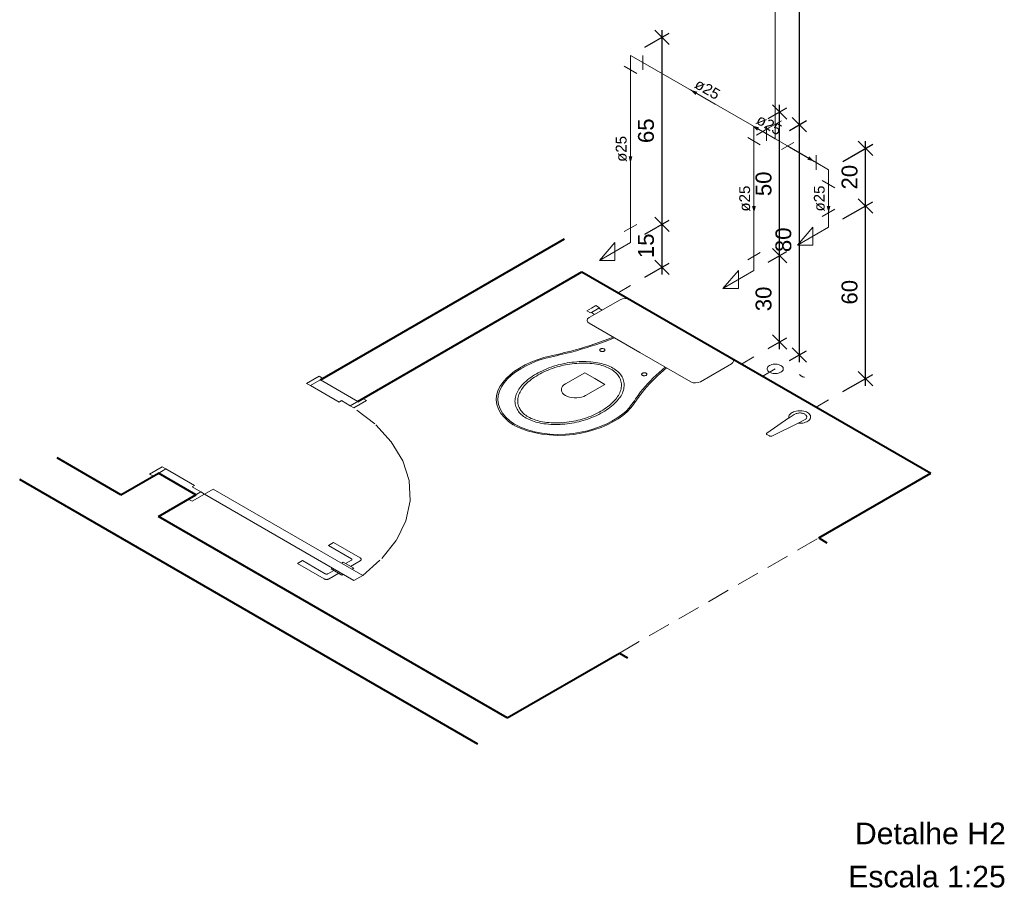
# Model space of a CAD drawing. Header units: millimetres. Extents: x 1912 to 3846, y 4181 to 8380.
# Tile 1 of 3: x 1912 to 1926, y 4181 to 4193. Entities that reach past the tile are written whole.
import ezdxf

# ---------------------------------------------------------------- set-up
doc = ezdxf.new("R2010")
doc.units = ezdxf.units.MM
doc.header["$MEASUREMENT"] = 0
doc.linetypes.add('HIDDEN2', pattern=[0.47625, 0.3175, -0.15875])
for name, color, linetype, lineweight in [('AF-Condutos', 4, 'Continuous', 5), ('AF-Conexões', 9, 'Continuous', 5), ('AF-Sentido conduto', 9, 'Continuous', 5), ('AF-Textos conduto', 7, 'Continuous', 5), ('Cotas', 1, 'Continuous', 5), ('DI-Títulos', 3, 'Continuous', 5), ('MB_ALVENARIA', 7, 'Continuous', 40), ('MB_ESQUADRIA', 7, 'Continuous', 5), ('MB_MOBILIÁRIO', 8, 'Continuous', 13), ('Nível 1', 7, 'Continuous', 5), ('Texto da cota', 7, 'Continuous', 5)]:
    doc.layers.add(name, color=color, linetype=linetype, lineweight=lineweight)
doc.styles.add('Arial', font='arial.ttf')
doc.dimstyles.new('UM_25.000000', dxfattribs={"dimtxt": 0.18, "dimasz": 0.2, "dimexe": 0.1, "dimexo": 0.2, "dimgap": 0, "dimtad": 1, "dimtih": 1, "dimtoh": 1, "dimdec": 1, "dimlfac": 25, "dimzin": 0, "dimdsep": 46, "dimtxsty": 'Standard', "dimcen": 0.09, "dimdle": 0.1, "dimadec": 1, "dimazin": 2, "dimtfac": 1, "dimtdec": 4, "dimtofl": 0, "dimtmove": 0, "dimatfit": 3, "dimfxl": 1, "dimtolj": 1, "dimarcsym": 0})

# ---------------------------------------------------------------- blocks, each defined once
blk = doc.blocks.new('_Oblique')
at = {"color": 0, "linetype": 'ByBlock', "lineweight": -2}
blk.add_line((-0.5, -0.5), (0.5, 0.5), dxfattribs=at)
blk = doc.blocks.new('*D6')
at = {"layer": 'Cotas', "color": 0, "lineweight": -2, "transparency": 16777216}
for p, q in [((1923.771, 4190.973), (1924.185, 4191.212)), ((1924.085, 4190.254), (1924.085, 4191.254)), ((1923.771, 4190.173), (1924.185, 4190.412))]:
    blk.add_line(p, q, dxfattribs=at)
at = {"layer": 'Defpoints', "color": 0, "transparency": 16777216}
for p in [(1924.085, 4191.154), (1923.571, 4190.858), (1923.571, 4190.058)]:
    blk.add_point(p, dxfattribs=at)
at = {"layer": 'Cotas', "color": 0, "lineweight": -2, "transparency": 16777216, "xscale": 0.2, "yscale": 0.2, "zscale": 0.2}
for p, rotation in [((1924.085, 4191.154), 90), ((1924.085, 4190.354), 270)]:
    blk.add_blockref('_Oblique', p, dxfattribs=dict(at, rotation=rotation))
blk = doc.blocks.new('*D7')
at = {"layer": 'Cotas', "color": 0, "lineweight": -2, "transparency": 16777216}
for p, q in [((1923.771, 4190.173), (1924.185, 4190.412)), ((1924.085, 4187.854), (1924.085, 4190.454)), ((1923.771, 4187.773), (1924.185, 4188.012))]:
    blk.add_line(p, q, dxfattribs=at)
at = {"layer": 'Defpoints', "color": 0, "transparency": 16777216}
for p in [(1924.085, 4190.354), (1923.571, 4190.058), (1923.571, 4187.658)]:
    blk.add_point(p, dxfattribs=at)
at = {"layer": 'Cotas', "color": 0, "lineweight": -2, "transparency": 16777216, "xscale": 0.2, "yscale": 0.2, "zscale": 0.2}
for p, rotation in [((1924.085, 4190.354), 90), ((1924.085, 4187.954), 270)]:
    blk.add_blockref('_Oblique', p, dxfattribs=dict(at, rotation=rotation))
blk = doc.blocks.new('*D8')
at = {"layer": 'Cotas', "color": 0, "lineweight": -2, "transparency": 16777216}
for p, q in [((1922.734, 4189.572), (1922.99, 4189.719)), ((1922.89, 4188.362), (1922.89, 4189.762)), ((1922.734, 4188.372), (1922.99, 4188.519))]:
    blk.add_line(p, q, dxfattribs=at)
at = {"layer": 'Defpoints', "color": 0, "transparency": 16777216}
for p in [(1922.89, 4189.662), (1922.534, 4189.456), (1922.534, 4188.256)]:
    blk.add_point(p, dxfattribs=at)
at = {"layer": 'Cotas', "color": 0, "lineweight": -2, "transparency": 16777216, "xscale": 0.2, "yscale": 0.2, "zscale": 0.2}
for p, rotation in [((1922.89, 4189.662), 90), ((1922.89, 4188.462), 270)]:
    blk.add_blockref('_Oblique', p, dxfattribs=dict(at, rotation=rotation))
blk = doc.blocks.new('*D9')
at = {"layer": 'Cotas', "color": 0, "lineweight": -2, "transparency": 16777216}
for p, q in [((1922.89, 4189.562), (1922.89, 4191.762)), ((1922.734, 4191.572), (1922.99, 4191.719)), ((1922.734, 4189.572), (1922.99, 4189.719))]:
    blk.add_line(p, q, dxfattribs=at)
at = {"layer": 'Defpoints', "color": 0, "transparency": 16777216}
for p in [(1922.89, 4191.662), (1922.534, 4191.456), (1922.534, 4189.456)]:
    blk.add_point(p, dxfattribs=at)
at = {"layer": 'Cotas', "color": 0, "lineweight": -2, "transparency": 16777216, "xscale": 0.2, "yscale": 0.2, "zscale": 0.2}
for p, rotation in [((1922.89, 4191.662), 90), ((1922.89, 4189.662), 270)]:
    blk.add_blockref('_Oblique', p, dxfattribs=dict(at, rotation=rotation))
blk = doc.blocks.new('*D10')
at = {"layer": 'Cotas', "color": 0, "lineweight": -2, "transparency": 16777216}
for p, q in [((1923.029, 4191.405), (1923.266, 4191.541)), ((1923.166, 4188.183), (1923.166, 4191.583)), ((1923.029, 4188.205), (1923.266, 4188.341))]:
    blk.add_line(p, q, dxfattribs=at)
at = {"layer": 'Defpoints', "color": 0, "transparency": 16777216}
for p in [(1923.166, 4191.483), (1922.829, 4191.289), (1922.829, 4188.089)]:
    blk.add_point(p, dxfattribs=at)
at = {"layer": 'Cotas', "color": 0, "lineweight": -2, "transparency": 16777216, "xscale": 0.2, "yscale": 0.2, "zscale": 0.2}
for p, rotation in [((1923.166, 4191.483), 90), ((1923.166, 4188.283), 270)]:
    blk.add_blockref('_Oblique', p, dxfattribs=dict(at, rotation=rotation))
blk = doc.blocks.new('*D11')
at = {"layer": 'Cotas', "color": 0, "lineweight": -2, "transparency": 16777216}
for p, q in [((1923.166, 4191.383), (1923.166, 4195.583)), ((1923.029, 4195.405), (1923.266, 4195.541)), ((1923.029, 4191.405), (1923.266, 4191.541))]:
    blk.add_line(p, q, dxfattribs=at)
at = {"layer": 'Defpoints', "color": 0, "transparency": 16777216}
for p in [(1923.166, 4195.483), (1922.829, 4195.289), (1922.829, 4191.289)]:
    blk.add_point(p, dxfattribs=at)
at = {"layer": 'Cotas', "color": 0, "lineweight": -2, "transparency": 16777216, "xscale": 0.2, "yscale": 0.2, "zscale": 0.2}
for p, rotation in [((1923.166, 4195.483), 90), ((1923.166, 4191.483), 270)]:
    blk.add_blockref('_Oblique', p, dxfattribs=dict(at, rotation=rotation))
blk = doc.blocks.new('*D13')
at = {"layer": 'Cotas', "color": 0, "lineweight": -2, "transparency": 16777216}
for p, q in [((1921.018, 4189.963), (1921.356, 4190.158)), ((1921.256, 4189.4), (1921.256, 4190.2)), ((1921.018, 4189.363), (1921.356, 4189.558))]:
    blk.add_line(p, q, dxfattribs=at)
at = {"layer": 'Defpoints', "color": 0, "transparency": 16777216}
for p in [(1921.256, 4190.1), (1920.818, 4189.847), (1920.818, 4189.247)]:
    blk.add_point(p, dxfattribs=at)
at = {"layer": 'Cotas', "color": 0, "lineweight": -2, "transparency": 16777216, "xscale": 0.2, "yscale": 0.2, "zscale": 0.2}
for p, rotation in [((1921.256, 4190.1), 90), ((1921.256, 4189.5), 270)]:
    blk.add_blockref('_Oblique', p, dxfattribs=dict(at, rotation=rotation))
blk = doc.blocks.new('*D14')
at = {"layer": 'Cotas', "color": 0, "lineweight": -2, "transparency": 16777216}
for p, q in [((1921.018, 4192.563), (1921.356, 4192.758)), ((1921.256, 4190), (1921.256, 4192.8)), ((1921.018, 4189.963), (1921.356, 4190.158))]:
    blk.add_line(p, q, dxfattribs=at)
at = {"layer": 'Defpoints', "color": 0, "transparency": 16777216}
for p in [(1921.256, 4192.7), (1920.818, 4192.447), (1920.818, 4189.847)]:
    blk.add_point(p, dxfattribs=at)
at = {"layer": 'Cotas', "color": 0, "lineweight": -2, "transparency": 16777216, "xscale": 0.2, "yscale": 0.2, "zscale": 0.2}
for p, rotation in [((1921.256, 4192.7), 90), ((1921.256, 4190.1), 270)]:
    blk.add_blockref('_Oblique', p, dxfattribs=dict(at, rotation=rotation))

msp = doc.modelspace()

# ---------------------------------------------------------------- hatches: boundary and pattern name
at = {"layer": 'AF-Sentido conduto', "linetype": 'Continuous'}
for points in [[(1921.6502, 4191.9681), (1921.721, 4191.8975), (1921.7468, 4191.9423)], [(1922.5071, 4191.4718), (1922.5783, 4191.4017), (1922.6039, 4191.4467)], [(1920.8179, 4190.9473), (1920.8438, 4191.0439), (1920.792, 4191.0439)], [(1923.3729, 4190.973), (1923.3024, 4191.044), (1923.2764, 4190.9992)], [(1922.5344, 4190.2563), (1922.5603, 4190.3529), (1922.5085, 4190.3529)], [(1923.5714, 4190.2576), (1923.5972, 4190.3542), (1923.5455, 4190.3542)]]:
    msp.add_hatch(color=256, dxfattribs=at).paths.add_polyline_path(points)

# ---------------------------------------------------------------- linework, layer by layer
at = {"layer": 'AF-Condutos'}
for p, q in [((1922.8293, 4195.0063), (1922.8293, 4191.4891)), ((1922.656, 4191.3889), (1920.9912, 4192.3475)), ((1920.8179, 4192.2473), (1920.8179, 4190.0473)), ((1922.6553, 4191.3878), (1922.7084, 4191.3577)), ((1922.5344, 4191.2563), (1922.5344, 4189.6563)), ((1923.0022, 4191.1886), (1923.3985, 4190.9582)), ((1923.5714, 4190.6576), (1923.5714, 4190.2576))]:
    msp.add_line(p, q, dxfattribs=at)
at = {"layer": 'AF-Conexões'}
for p, q in [((1920.8179, 4192.4473), (1920.9912, 4192.3475)), ((1920.8179, 4192.4473), (1920.8179, 4192.2473)), ((1920.9912, 4192.2475), (1920.9912, 4192.4475)), ((1920.7313, 4192.2973), (1920.9045, 4192.1973)), ((1922.7427, 4191.4391), (1922.9159, 4191.5391)), ((1922.8293, 4191.2891), (1922.8293, 4191.4891)), ((1922.5344, 4191.4563), (1922.7084, 4191.3577)), ((1922.5344, 4191.4563), (1922.5344, 4191.2563)), ((1922.5695, 4191.3389), (1922.7425, 4191.439)), ((1922.5695, 4191.3373), (1922.7411, 4191.4382)), ((1922.8293, 4191.2891), (1922.6553, 4191.3878)), ((1922.8293, 4191.2891), (1922.656, 4191.3889)), ((1922.7084, 4191.2577), (1922.7084, 4191.4577)), ((1922.4478, 4191.3063), (1922.621, 4191.2063)), ((1922.8293, 4191.2891), (1923.0022, 4191.1886)), ((1923.0891, 4191.2384), (1922.9153, 4191.1388)), ((1923.3985, 4191.0582), (1923.3985, 4190.8582)), ((1923.5714, 4190.8576), (1923.3985, 4190.9582)), ((1923.5714, 4190.8576), (1923.5714, 4190.6576)), ((1923.4847, 4190.7076), (1923.658, 4190.6076)), ((1923.4847, 4190.2076), (1923.658, 4190.3076)), ((1923.5714, 4190.0576), (1923.5714, 4190.2576)), ((1920.7313, 4189.9973), (1920.9045, 4190.0973)), ((1920.8179, 4189.8473), (1920.8179, 4190.0473)), ((1923.5714, 4190.0576), (1923.1383, 4189.8076)), ((1923.1383, 4189.8076), (1923.3548, 4190.0576)), ((1923.3548, 4190.0576), (1923.3548, 4189.8076)), ((1920.8179, 4189.8473), (1920.3849, 4189.5973)), ((1920.3849, 4189.5973), (1920.6014, 4189.8473)), ((1920.6014, 4189.8473), (1920.6014, 4189.5973)), ((1922.4478, 4189.6063), (1922.621, 4189.7063)), ((1923.3548, 4189.8076), (1923.1383, 4189.8076)), ((1920.6014, 4189.5973), (1920.3849, 4189.5973)), ((1922.5344, 4189.4563), (1922.5344, 4189.6563)), ((1922.5344, 4189.4563), (1922.1014, 4189.2063)), ((1922.1014, 4189.2063), (1922.3179, 4189.4563)), ((1922.3179, 4189.4563), (1922.3179, 4189.2063)), ((1922.3179, 4189.2063), (1922.1014, 4189.2063))]:
    msp.add_line(p, q, dxfattribs=at)
at = {"layer": 'AF-Sentido conduto'}
for points in [[(1921.997, 4191.7684), (1921.6502, 4191.9681)], [(1922.8566, 4191.2736), (1922.5071, 4191.4718)], [(1920.8179, 4191.3473), (1920.8179, 4190.9473)], [(1923.0277, 4191.1737), (1923.3729, 4190.973)], [(1922.5344, 4190.6563), (1922.5344, 4190.2563)], [(1923.5714, 4190.6576), (1923.5714, 4190.2576)]]:
    msp.add_lwpolyline(points, dxfattribs=at)
at = {"layer": 'MB_ALVENARIA'}
for p, q in [((1916.5064, 4187.9366), (1919.9023, 4189.8972)), ((1913.7351, 4186.3366), (1912.8467, 4186.8495)), ((1918.6979, 4182.8713), (1912.3271, 4186.5495)), ((1923.4346, 4185.7366), (1923.5477, 4185.6713)), ((1920.6633, 4184.1366), (1920.7764, 4184.0713))]:
    msp.add_line(p, q, dxfattribs=at)
for points in [[(1917.026, 4187.6366), (1920.1437, 4189.4366)], [(1920.1437, 4189.4366), (1924.9934, 4186.6366)], [(1913.7351, 4186.3366), (1914.2547, 4186.6366)], [(1914.2547, 4186.0366), (1914.7743, 4186.3366), (1914.2547, 4186.6366)], [(1923.4346, 4185.7366), (1924.9934, 4186.6366)], [(1914.2547, 4186.0366), (1914.7743, 4186.3366)], [(1919.1045, 4183.2366), (1914.2547, 4186.0366)], [(1919.1045, 4183.2366), (1920.6633, 4184.1366)]]:
    msp.add_lwpolyline(points, dxfattribs=at)
at = {"layer": 'MB_ESQUADRIA'}
for p, q in [((1916.368, 4187.8568), (1916.4892, 4187.9268)), ((1916.368, 4187.8568), (1916.4892, 4187.9268)), ((1916.7661, 4187.6267), (1916.368, 4187.8568)), ((1916.7661, 4187.6267), (1916.368, 4187.8568)), ((1916.8007, 4187.6467), (1916.7661, 4187.6267)), ((1916.8007, 4187.6467), (1916.7661, 4187.6267)), ((1916.8007, 4187.6467), (1916.922, 4187.5767)), ((1916.8007, 4187.6467), (1916.922, 4187.5767)), ((1916.9219, 4187.5767), (1917.0086, 4187.6267)), ((1916.9219, 4187.5767), (1917.0086, 4187.6267)), ((1914.3585, 4186.6965), (1914.2373, 4186.6265)), ((1914.3585, 4186.6965), (1914.2373, 4186.6265)), ((1914.3585, 4186.6965), (1914.2373, 4186.6265)), ((1914.3585, 4186.6965), (1914.2373, 4186.6265)), ((1914.757, 4186.4667), (1914.3585, 4186.6965)), ((1914.757, 4186.4667), (1914.3585, 4186.6965)), ((1914.757, 4186.4667), (1914.3585, 4186.6965)), ((1914.757, 4186.4667), (1914.3585, 4186.6965)), ((1914.7224, 4186.4466), (1914.757, 4186.4667)), ((1914.7224, 4186.4466), (1914.757, 4186.4667)), ((1914.7224, 4186.4466), (1914.757, 4186.4667)), ((1914.7224, 4186.4466), (1914.757, 4186.4667)), ((1914.7224, 4186.4466), (1914.8436, 4186.3767)), ((1914.7224, 4186.4466), (1914.8436, 4186.3767)), ((1914.7224, 4186.4466), (1914.8436, 4186.3767)), ((1914.7224, 4186.4466), (1914.8436, 4186.3767)), ((1914.8437, 4186.3767), (1914.7571, 4186.3266)), ((1914.8437, 4186.3767), (1914.7571, 4186.3266)), ((1914.8437, 4186.3767), (1914.7571, 4186.3266)), ((1914.8437, 4186.3767), (1914.7571, 4186.3266)), ((1916.6895, 4185.6723), (1916.6202, 4185.6323)), ((1916.6895, 4185.6723), (1916.6202, 4185.6323)), ((1916.6202, 4185.6323), (1916.9391, 4185.4484)), ((1916.6202, 4185.6323), (1916.9391, 4185.4484)), ((1917.0603, 4185.4585), (1916.6895, 4185.6723)), ((1917.0603, 4185.4585), (1916.6895, 4185.6723)), ((1916.1875, 4185.3822), (1916.2568, 4185.4223)), ((1916.1875, 4185.3822), (1916.2568, 4185.4223)), ((1916.5584, 4185.1684), (1916.1875, 4185.3822)), ((1916.5584, 4185.1684), (1916.1875, 4185.3822)), ((1916.2568, 4185.4223), (1916.5757, 4185.2384)), ((1916.2568, 4185.4223), (1916.5757, 4185.2384)), ((1916.6572, 4185.3058), (1916.6792, 4185.3185)), ((1916.6572, 4185.3058), (1916.6792, 4185.3185)), ((1916.805, 4185.2206), (1916.6572, 4185.3058)), ((1916.805, 4185.2206), (1916.6572, 4185.3058)), ((1916.8224, 4185.4013), (1916.8004, 4185.3886)), ((1916.8224, 4185.4013), (1916.8004, 4185.3886)), ((1916.9701, 4185.316), (1916.8224, 4185.4013)), ((1916.9701, 4185.316), (1916.8224, 4185.4013)), ((1916.9391, 4185.4284), (1916.8573, 4185.3811)), ((1916.9391, 4185.4284), (1916.8573, 4185.3811)), ((1916.9266, 4185.3411), (1917.0604, 4185.4185)), ((1916.9266, 4185.3411), (1917.0604, 4185.4185)), ((1916.9481, 4185.3033), (1916.9701, 4185.316)), ((1916.9481, 4185.3033), (1916.9701, 4185.316)), ((1916.6103, 4185.2384), (1916.6921, 4185.2857)), ((1916.6103, 4185.2384), (1916.6921, 4185.2857)), ((1916.7615, 4185.2457), (1916.6277, 4185.1684)), ((1916.7615, 4185.2457), (1916.6277, 4185.1684)), ((1916.827, 4185.2333), (1916.805, 4185.2206)), ((1916.827, 4185.2333), (1916.805, 4185.2206))]:
    msp.add_line(p, q, dxfattribs=at)
for points in [[(1916.368, 4187.8568), (1916.316, 4187.8868), (1916.4892, 4187.9868), (1916.5412, 4187.9568), (1916.4892, 4187.9268)], [(1916.368, 4187.8568), (1916.316, 4187.8868), (1916.4892, 4187.9868), (1916.5412, 4187.9568), (1916.4892, 4187.9268)], [(1916.5064, 4187.9366), (1917.026, 4187.6366)], [(1917.0086, 4187.6267), (1917.0951, 4187.6767), (1917.1471, 4187.6467), (1916.9739, 4187.5467), (1916.9219, 4187.5767), (1916.922, 4187.5767)], [(1917.0086, 4187.6267), (1917.0951, 4187.6767), (1917.1471, 4187.6467), (1916.9739, 4187.5467), (1916.9219, 4187.5767), (1916.922, 4187.5767)], [(1914.3585, 4186.6965), (1914.3065, 4186.7265), (1914.1333, 4186.6265), (1914.1853, 4186.5965), (1914.2373, 4186.6265)], [(1914.3585, 4186.6965), (1914.3065, 4186.7265), (1914.1333, 4186.6265), (1914.1853, 4186.5965), (1914.2373, 4186.6265)], [(1914.3585, 4186.6965), (1914.3065, 4186.7265), (1914.1333, 4186.6265), (1914.1853, 4186.5965), (1914.2373, 4186.6265)], [(1914.3585, 4186.6965), (1914.3065, 4186.7265), (1914.1333, 4186.6265), (1914.1853, 4186.5965), (1914.2373, 4186.6265)], [(1917.0955, 4185.2168), (1915.0169, 4186.4167), (1914.8957, 4186.3467), (1916.9742, 4185.1468), (1917.0955, 4185.2168)], [(1914.757, 4186.3267), (1914.6705, 4186.2767), (1914.7225, 4186.2467), (1914.8957, 4186.3467), (1914.8437, 4186.3767), (1914.8436, 4186.3767)], [(1914.757, 4186.3267), (1914.6705, 4186.2767), (1914.7225, 4186.2467), (1914.8957, 4186.3467), (1914.8437, 4186.3767), (1914.8436, 4186.3767)], [(1914.757, 4186.3267), (1914.6705, 4186.2767), (1914.7225, 4186.2467), (1914.8957, 4186.3467), (1914.8437, 4186.3767), (1914.8436, 4186.3767)], [(1914.757, 4186.3267), (1914.6705, 4186.2767), (1914.7225, 4186.2467), (1914.8957, 4186.3467), (1914.8437, 4186.3767), (1914.8436, 4186.3767)], [(1916.9391, 4185.4284), (1916.9419, 4185.4303), (1916.944, 4185.4324), (1916.9454, 4185.4348), (1916.9462, 4185.4372), (1916.9462, 4185.4397), (1916.9454, 4185.4421), (1916.944, 4185.4444), (1916.9418, 4185.4465), (1916.9391, 4185.4484)], [(1916.9391, 4185.4284), (1916.9419, 4185.4303), (1916.944, 4185.4324), (1916.9454, 4185.4348), (1916.9462, 4185.4372), (1916.9462, 4185.4397), (1916.9454, 4185.4421), (1916.944, 4185.4444), (1916.9418, 4185.4465), (1916.9391, 4185.4484)], [(1917.0604, 4185.4185), (1917.0658, 4185.4222), (1917.0701, 4185.4265), (1917.073, 4185.4311), (1917.0745, 4185.436), (1917.0745, 4185.4409), (1917.073, 4185.4458), (1917.0701, 4185.4504), (1917.0658, 4185.4547), (1917.0603, 4185.4585)], [(1917.0604, 4185.4185), (1917.0658, 4185.4222), (1917.0701, 4185.4265), (1917.073, 4185.4311), (1917.0745, 4185.436), (1917.0745, 4185.4409), (1917.073, 4185.4458), (1917.0701, 4185.4504), (1917.0658, 4185.4547), (1917.0603, 4185.4585)], [(1916.5584, 4185.1684), (1916.5616, 4185.1667), (1916.5649, 4185.1652), (1916.5686, 4185.1639), (1916.5723, 4185.1627), (1916.5763, 4185.1618), (1916.5804, 4185.161), (1916.5845, 4185.1605), (1916.5888, 4185.1602), (1916.5931, 4185.1601), (1916.5973, 4185.1602), (1916.6016, 4185.1605), (1916.6057, 4185.1611), (1916.6098, 4185.1618), (1916.6138, 4185.1627), (1916.6175, 4185.1639), (1916.6211, 4185.1652), (1916.6245, 4185.1667), (1916.6277, 4185.1684)], [(1916.5584, 4185.1684), (1916.5616, 4185.1667), (1916.5649, 4185.1652), (1916.5686, 4185.1639), (1916.5723, 4185.1627), (1916.5763, 4185.1618), (1916.5804, 4185.161), (1916.5845, 4185.1605), (1916.5888, 4185.1602), (1916.5931, 4185.1601), (1916.5973, 4185.1602), (1916.6016, 4185.1605), (1916.6057, 4185.1611), (1916.6098, 4185.1618), (1916.6138, 4185.1627), (1916.6175, 4185.1639), (1916.6211, 4185.1652), (1916.6245, 4185.1667), (1916.6277, 4185.1684)], [(1916.5757, 4185.2384), (1916.5772, 4185.2375), (1916.5789, 4185.2368), (1916.5807, 4185.2361), (1916.5826, 4185.2355), (1916.5846, 4185.2351), (1916.5866, 4185.2347), (1916.5887, 4185.2344), (1916.5908, 4185.2343), (1916.593, 4185.2342), (1916.5951, 4185.2343), (1916.5972, 4185.2344), (1916.5993, 4185.2347), (1916.6014, 4185.2351), (1916.6033, 4185.2356), (1916.6052, 4185.2361), (1916.607, 4185.2368), (1916.6087, 4185.2375), (1916.6103, 4185.2384)], [(1916.5757, 4185.2384), (1916.5772, 4185.2375), (1916.5789, 4185.2368), (1916.5807, 4185.2361), (1916.5826, 4185.2355), (1916.5846, 4185.2351), (1916.5866, 4185.2347), (1916.5887, 4185.2344), (1916.5908, 4185.2343), (1916.593, 4185.2342), (1916.5951, 4185.2343), (1916.5972, 4185.2344), (1916.5993, 4185.2347), (1916.6014, 4185.2351), (1916.6033, 4185.2356), (1916.6052, 4185.2361), (1916.607, 4185.2368), (1916.6087, 4185.2375), (1916.6103, 4185.2384)]]:
    msp.add_lwpolyline(points, dxfattribs=at)
at = {"layer": 'MB_ESQUADRIA', "linetype": 'HIDDEN2'}
for points in [[(1917.0955, 4185.2168), (1917.3623, 4185.451), (1917.5642, 4185.706), (1917.6964, 4185.9758), (1917.7559, 4186.254), (1917.7413, 4186.5343), (1917.6529, 4186.8099), (1917.4928, 4187.0746), (1917.2647, 4187.3221), (1916.9739, 4187.5467)], [(1917.0955, 4185.2168), (1917.3623, 4185.451), (1917.5642, 4185.706), (1917.6964, 4185.9758), (1917.7559, 4186.254), (1917.7413, 4186.5343), (1917.6529, 4186.8099), (1917.4928, 4187.0746), (1917.2647, 4187.3221), (1916.9739, 4187.5467)], [(1920.6633, 4184.1366), (1923.4346, 4185.7366)]]:
    msp.add_lwpolyline(points, dxfattribs=at)
at = {"layer": 'MB_MOBILIÁRIO'}
for p, q in [((1920.8117, 4189.0509), (1922.2227, 4188.2363)), ((1923.0211, 4187.4075), (1922.7122, 4187.1953)), ((1923.0931, 4187.4523), (1923.0251, 4187.4064)), ((1923.2281, 4187.3744), (1923.1485, 4187.335)), ((1923.1485, 4187.335), (1922.783, 4187.1545)), ((1922.7135, 4187.1761), (1922.7497, 4187.1552))]:
    msp.add_line(p, q, dxfattribs=at)
for points in [[(1920.8117, 4189.0509), (1920.8117, 4189.0509), (1920.7795, 4189.0638), (1920.7423, 4189.0681), (1920.7051, 4189.0638), (1920.6729, 4189.0509), (1920.2439, 4188.8032), (1920.2439, 4188.8032), (1920.2216, 4188.7846), (1920.2141, 4188.7631), (1920.2216, 4188.7417), (1920.2439, 4188.723), (1920.9481, 4188.3165)], [(1920.2637, 4188.8662), (1920.2116, 4188.8963), (1920.2736, 4188.9321), (1920.3356, 4188.9679), (1920.3877, 4188.9378), (1920.3778, 4188.9321), (1920.4224, 4188.9063)], [(1920.2637, 4188.8662), (1920.2736, 4188.8719)], [(1920.3778, 4188.9321), (1920.2736, 4188.8719)], [(1920.2736, 4188.8719), (1920.3183, 4188.8462)], [(1919.9867, 4188.3343), (1920.0553, 4188.353), (1920.1233, 4188.3725), (1920.1905, 4188.3928), (1920.257, 4188.4139), (1920.3228, 4188.4357), (1920.3877, 4188.4584), (1920.4519, 4188.4817), (1920.5152, 4188.5059), (1920.5777, 4188.5307)], [(1919.9964, 4188.3221), (1920.0655, 4188.3409), (1920.1338, 4188.3606), (1920.2015, 4188.381), (1920.2684, 4188.4022), (1920.3345, 4188.4242), (1920.3999, 4188.4469), (1920.4645, 4188.4705), (1920.5282, 4188.4947), (1920.591, 4188.5198)], [(1920.591, 4188.5198), (1920.591, 4188.5198), (1920.5942, 4188.5208)], [(1919.6114, 4188.2449), (1919.6323, 4188.2498), (1919.6531, 4188.2548), (1919.674, 4188.2597), (1919.6949, 4188.2647), (1919.7157, 4188.2696), (1919.7366, 4188.2746), (1919.7574, 4188.2796), (1919.7783, 4188.2845), (1919.7991, 4188.2895), (1919.82, 4188.2945), (1919.8408, 4188.2995), (1919.8617, 4188.3044), (1919.8825, 4188.3094), (1919.9034, 4188.3144), (1919.9242, 4188.3194), (1919.945, 4188.3244), (1919.9659, 4188.3293), (1919.9867, 4188.3343), (1919.9867, 4188.3343)], [(1919.6203, 4188.2324), (1919.6621, 4188.2424), (1919.7039, 4188.2523), (1919.7457, 4188.2623), (1919.7875, 4188.2722), (1919.8293, 4188.2822), (1919.8711, 4188.2922), (1919.9129, 4188.3021), (1919.9547, 4188.3121), (1919.9964, 4188.3221)], [(1920.4522, 4188.3651), (1920.4473, 4188.3675), (1920.4417, 4188.3694), (1920.4357, 4188.3706), (1920.4294, 4188.3713), (1920.4229, 4188.3713), (1920.4166, 4188.3706), (1920.4106, 4188.3694), (1920.405, 4188.3675), (1920.4001, 4188.3651), (1920.396, 4188.3623), (1920.3928, 4188.3591), (1920.3906, 4188.3556), (1920.3895, 4188.352), (1920.3895, 4188.3482), (1920.3906, 4188.3446), (1920.3928, 4188.3411), (1920.396, 4188.3379), (1920.4001, 4188.3351), (1920.405, 4188.3327), (1920.4106, 4188.3308), (1920.4166, 4188.3296), (1920.4229, 4188.3289), (1920.4294, 4188.3289), (1920.4357, 4188.3296), (1920.4417, 4188.3308), (1920.4473, 4188.3327), (1920.4522, 4188.3351), (1920.4563, 4188.3379), (1920.4595, 4188.3411), (1920.4617, 4188.3446), (1920.4628, 4188.3482), (1920.4628, 4188.352), (1920.4617, 4188.3556), (1920.4595, 4188.3591), (1920.4563, 4188.3623), (1920.4522, 4188.3651)], [(1922.2227, 4188.2363), (1922.2227, 4188.2363), (1922.245, 4188.2177), (1922.25, 4188.1976), (1922.2425, 4188.1762), (1922.2202, 4188.1575), (1921.7912, 4187.9099), (1921.7912, 4187.9099), (1921.759, 4187.897), (1921.7218, 4187.8927), (1921.6871, 4187.8955), (1921.6548, 4187.9084), (1920.9481, 4188.3165)], [(1919.6114, 4188.2449), (1919.5201, 4188.215), (1919.4334, 4188.1809), (1919.352, 4188.1426), (1919.2764, 4188.1006), (1919.2073, 4188.055), (1919.145, 4188.0062), (1919.09, 4187.9546), (1919.0427, 4187.9005), (1919.0034, 4187.8443)], [(1919.6203, 4188.2324), (1919.5306, 4188.2034), (1919.4455, 4188.17), (1919.3656, 4188.1326), (1919.2916, 4188.0914), (1919.2239, 4188.0467), (1919.163, 4187.9989), (1919.1093, 4187.9482), (1919.0634, 4187.8951), (1919.0254, 4187.8399)], [(1920.5737, 4188.1003), (1920.5535, 4188.1113), (1920.5322, 4188.1217), (1920.51, 4188.1314), (1920.4869, 4188.1404), (1920.4629, 4188.1487), (1920.4383, 4188.1561), (1920.4129, 4188.1628), (1920.387, 4188.1687), (1920.3605, 4188.1737), (1920.3605, 4188.1737), (1920.3605, 4188.1737), (1920.3605, 4188.1737), (1920.3291, 4188.1786), (1920.2973, 4188.1827), (1920.2652, 4188.186), (1920.2329, 4188.1883), (1920.2005, 4188.1898), (1920.1679, 4188.1905), (1920.1353, 4188.1902), (1920.1028, 4188.189), (1920.0705, 4188.187), (1920.0705, 4188.187), (1920.0705, 4188.187), (1920.0705, 4188.187), (1920.0372, 4188.1841), (1920.0041, 4188.1805), (1919.9713, 4188.1761), (1919.9389, 4188.171), (1919.9068, 4188.1651), (1919.8751, 4188.1586), (1919.8438, 4188.1514), (1919.8131, 4188.1434), (1919.7829, 4188.1348), (1919.7829, 4188.1348), (1919.7829, 4188.1348), (1919.7829, 4188.1348), (1919.7496, 4188.1245), (1919.7169, 4188.1134), (1919.6849, 4188.1018), (1919.6536, 4188.0895), (1919.6231, 4188.0766), (1919.5933, 4188.0631), (1919.5644, 4188.049), (1919.5363, 4188.0343), (1919.509, 4188.0192), (1919.509, 4188.0192), (1919.509, 4188.0192), (1919.509, 4188.0192), (1919.4827, 4188.0034), (1919.4574, 4187.9872), (1919.433, 4187.9705), (1919.4096, 4187.9533), (1919.3873, 4187.9357), (1919.366, 4187.9176), (1919.3458, 4187.8991), (1919.3267, 4187.8803), (1919.3087, 4187.861), (1919.3087, 4187.861), (1919.3087, 4187.861), (1919.3087, 4187.861), (1919.2938, 4187.8436), (1919.28, 4187.8259), (1919.2675, 4187.8078), (1919.2562, 4187.7895), (1919.2461, 4187.771), (1919.2373, 4187.7522), (1919.2297, 4187.7333), (1919.2233, 4187.7142), (1919.2183, 4187.695), (1919.2183, 4187.695), (1919.2183, 4187.695), (1919.2183, 4187.695), (1919.2148, 4187.6763), (1919.2128, 4187.6576), (1919.2123, 4187.6388), (1919.2134, 4187.62), (1919.216, 4187.6012), (1919.2201, 4187.5826), (1919.2257, 4187.5641), (1919.2328, 4187.5457), (1919.2414, 4187.5276), (1919.2414, 4187.5276), (1919.2414, 4187.5276), (1919.2414, 4187.5276), (1919.2501, 4187.5123), (1919.2602, 4187.4973), (1919.2718, 4187.4827), (1919.2847, 4187.4684), (1919.299, 4187.4546), (1919.3146, 4187.4413), (1919.3314, 4187.4284), (1919.3494, 4187.4162), (1919.3685, 4187.4045), (1919.3685, 4187.4045), (1919.3685, 4187.4045), (1919.3685, 4187.4045), (1919.3888, 4187.3934), (1919.41, 4187.383), (1919.4323, 4187.3733), (1919.4554, 4187.3643), (1919.4793, 4187.3561), (1919.504, 4187.3486), (1919.5293, 4187.342), (1919.5553, 4187.3361), (1919.5817, 4187.3311), (1919.5817, 4187.3311), (1919.5817, 4187.3311), (1919.5817, 4187.3311), (1919.6132, 4187.3261), (1919.6449, 4187.322), (1919.677, 4187.3188), (1919.7093, 4187.3164), (1919.7418, 4187.3149), (1919.7743, 4187.3143), (1919.8069, 4187.3146), (1919.8394, 4187.3157), (1919.8718, 4187.3177), (1919.8718, 4187.3177), (1919.8718, 4187.3177), (1919.8718, 4187.3177), (1919.905, 4187.3207), (1919.9381, 4187.3243), (1919.9709, 4187.3287), (1920.0034, 4187.3338), (1920.0355, 4187.3396), (1920.0672, 4187.3462), (1920.0984, 4187.3534), (1920.1291, 4187.3613), (1920.1593, 4187.3699), (1920.1593, 4187.3699), (1920.1593, 4187.3699), (1920.1593, 4187.3699), (1920.1926, 4187.3803), (1920.2253, 4187.3913), (1920.2573, 4187.403), (1920.2886, 4187.4153), (1920.3191, 4187.4282), (1920.3489, 4187.4417), (1920.3779, 4187.4558), (1920.406, 4187.4704), (1920.4332, 4187.4856), (1920.4332, 4187.4856), (1920.4332, 4187.4856), (1920.4332, 4187.4856), (1920.4595, 4187.5013), (1920.4849, 4187.5175), (1920.5092, 4187.5343), (1920.5326, 4187.5514), (1920.555, 4187.5691), (1920.5763, 4187.5871), (1920.5965, 4187.6056), (1920.6156, 4187.6245), (1920.6336, 4187.6437), (1920.6336, 4187.6437), (1920.6336, 4187.6437), (1920.6336, 4187.6437), (1920.6485, 4187.6611), (1920.6622, 4187.6789), (1920.6747, 4187.6969), (1920.686, 4187.7152), (1920.6961, 4187.7338), (1920.705, 4187.7525), (1920.7126, 4187.7714), (1920.7189, 4187.7905), (1920.7239, 4187.8097), (1920.7239, 4187.8097), (1920.7239, 4187.8097), (1920.7239, 4187.8097), (1920.7274, 4187.8284), (1920.7294, 4187.8472), (1920.7299, 4187.866), (1920.7288, 4187.8848), (1920.7262, 4187.9035), (1920.7221, 4187.9222), (1920.7165, 4187.9407), (1920.7094, 4187.959), (1920.7008, 4187.9772), (1920.7008, 4187.9772), (1920.7008, 4187.9772), (1920.7008, 4187.9772), (1920.6921, 4187.9925), (1920.682, 4188.0074), (1920.6704, 4188.0221), (1920.6575, 4188.0363), (1920.6432, 4188.0501), (1920.6277, 4188.0635), (1920.6108, 4188.0763), (1920.5928, 4188.0886), (1920.5737, 4188.1003), (1920.5737, 4188.1003), (1920.5737, 4188.1003)], [(1920.5455, 4188.084), (1920.5266, 4188.0944), (1920.5067, 4188.1041), (1920.486, 4188.1132), (1920.4644, 4188.1216), (1920.442, 4188.1293), (1920.4189, 4188.1362), (1920.3952, 4188.1425), (1920.3709, 4188.148), (1920.3462, 4188.1527), (1920.3462, 4188.1527), (1920.3462, 4188.1527), (1920.3462, 4188.1527), (1920.3164, 4188.1574), (1920.2863, 4188.1612), (1920.2559, 4188.1643), (1920.2253, 4188.1665), (1920.1946, 4188.168), (1920.1638, 4188.1685), (1920.1329, 4188.1683), (1920.1021, 4188.1672), (1920.0715, 4188.1653), (1920.0715, 4188.1653), (1920.0715, 4188.1653), (1920.0715, 4188.1653), (1920.0397, 4188.1625), (1920.0082, 4188.159), (1919.9769, 4188.1548), (1919.9459, 4188.15), (1919.9153, 4188.1444), (1919.8851, 4188.1382), (1919.8553, 4188.1313), (1919.8259, 4188.1237), (1919.7972, 4188.1155), (1919.7972, 4188.1155), (1919.7972, 4188.1155), (1919.7972, 4188.1155), (1919.7652, 4188.1056), (1919.7338, 4188.095), (1919.7031, 4188.0838), (1919.6731, 4188.072), (1919.6438, 4188.0596), (1919.6152, 4188.0467), (1919.5875, 4188.0331), (1919.5605, 4188.0191), (1919.5344, 4188.0045), (1919.5344, 4188.0045), (1919.5344, 4188.0045), (1919.5344, 4188.0045), (1919.5092, 4187.9894), (1919.4848, 4187.9739), (1919.4614, 4187.9578), (1919.439, 4187.9414), (1919.4175, 4187.9244), (1919.3971, 4187.9071), (1919.3777, 4187.8894), (1919.3594, 4187.8713), (1919.3421, 4187.8528), (1919.3421, 4187.8528), (1919.3421, 4187.8528), (1919.3421, 4187.8528), (1919.3279, 4187.8362), (1919.3148, 4187.8193), (1919.3029, 4187.8021), (1919.2921, 4187.7846), (1919.2825, 4187.7669), (1919.274, 4187.749), (1919.2668, 4187.731), (1919.2607, 4187.7128), (1919.2559, 4187.6944), (1919.2559, 4187.6944), (1919.2559, 4187.6944), (1919.2559, 4187.6944), (1919.2526, 4187.6767), (1919.2507, 4187.659), (1919.2503, 4187.6412), (1919.2513, 4187.6234), (1919.2538, 4187.6056), (1919.2576, 4187.5879), (1919.263, 4187.5704), (1919.2697, 4187.553), (1919.2778, 4187.5358), (1919.2778, 4187.5358), (1919.2778, 4187.5358), (1919.2778, 4187.5358), (1919.2859, 4187.5215), (1919.2954, 4187.5075), (1919.3062, 4187.4938), (1919.3183, 4187.4805), (1919.3317, 4187.4676), (1919.3462, 4187.4551), (1919.362, 4187.4431), (1919.3788, 4187.4317), (1919.3967, 4187.4207), (1919.3967, 4187.4207), (1919.3967, 4187.4207), (1919.3967, 4187.4207), (1919.4156, 4187.4104), (1919.4355, 4187.4007), (1919.4563, 4187.3916), (1919.4779, 4187.3832), (1919.5003, 4187.3755), (1919.5233, 4187.3685), (1919.547, 4187.3623), (1919.5713, 4187.3568), (1919.596, 4187.3521), (1919.596, 4187.3521), (1919.596, 4187.3521), (1919.596, 4187.3521), (1919.6258, 4187.3474), (1919.6559, 4187.3435), (1919.6863, 4187.3405), (1919.7169, 4187.3382), (1919.7476, 4187.3368), (1919.7785, 4187.3362), (1919.8093, 4187.3365), (1919.8401, 4187.3376), (1919.8708, 4187.3395), (1919.8708, 4187.3395), (1919.8708, 4187.3395), (1919.8708, 4187.3395), (1919.9025, 4187.3422), (1919.9341, 4187.3457), (1919.9653, 4187.3499), (1919.9963, 4187.3548), (1920.0269, 4187.3603), (1920.0572, 4187.3666), (1920.087, 4187.3735), (1920.1163, 4187.381), (1920.1451, 4187.3892), (1920.1451, 4187.3892), (1920.1451, 4187.3892), (1920.1451, 4187.3892), (1920.177, 4187.3992), (1920.2084, 4187.4098), (1920.2391, 4187.421), (1920.2691, 4187.4328), (1920.2984, 4187.4452), (1920.327, 4187.4581), (1920.3548, 4187.4716), (1920.3817, 4187.4857), (1920.4078, 4187.5002), (1920.4078, 4187.5002), (1920.4078, 4187.5002), (1920.4078, 4187.5002), (1920.4331, 4187.5153), (1920.4574, 4187.5309), (1920.4808, 4187.5469), (1920.5032, 4187.5634), (1920.5247, 4187.5803), (1920.5451, 4187.5977), (1920.5645, 4187.6154), (1920.5828, 4187.6335), (1920.6001, 4187.6519), (1920.6001, 4187.6519), (1920.6001, 4187.6519), (1920.6001, 4187.6519), (1920.6143, 4187.6686), (1920.6274, 4187.6855), (1920.6393, 4187.7027), (1920.6501, 4187.7202), (1920.6598, 4187.7378), (1920.6682, 4187.7557), (1920.6755, 4187.7738), (1920.6815, 4187.792), (1920.6863, 4187.8103), (1920.6863, 4187.8103), (1920.6863, 4187.8103), (1920.6863, 4187.8103), (1920.6896, 4187.828), (1920.6915, 4187.8458), (1920.6919, 4187.8636), (1920.6909, 4187.8814), (1920.6885, 4187.8992), (1920.6846, 4187.9168), (1920.6793, 4187.9344), (1920.6726, 4187.9517), (1920.6644, 4187.9689), (1920.6644, 4187.9689), (1920.6644, 4187.9689), (1920.6644, 4187.9689), (1920.6563, 4187.9832), (1920.6468, 4187.9972), (1920.636, 4188.0109), (1920.6239, 4188.0242), (1920.6106, 4188.0372), (1920.596, 4188.0496), (1920.5803, 4188.0616), (1920.5634, 4188.0731), (1920.5455, 4188.084), (1920.5455, 4188.084), (1920.5455, 4188.084)], [(1921.3002, 4188.1103), (1921.2569, 4188.074), (1921.2149, 4188.0372), (1921.1741, 4188), (1921.1347, 4187.9622), (1921.0966, 4187.924), (1921.0599, 4187.8854), (1921.0245, 4187.8463), (1920.9905, 4187.8069), (1920.958, 4187.767)], [(1921.3192, 4188.1026), (1921.2762, 4188.0665), (1921.2344, 4188.0299), (1921.1939, 4187.9929), (1921.1547, 4187.9554), (1921.1169, 4187.9174), (1921.0804, 4187.879), (1921.0452, 4187.8402), (1921.0115, 4187.801), (1920.9791, 4187.7614)], [(1921.3002, 4188.1103), (1921.3002, 4188.1103), (1921.3021, 4188.1121)], [(1919.9141, 4187.8798), (1920.1819, 4188.0344), (1920.3232, 4187.9528)], [(1920.1943, 4187.718), (1920.4621, 4187.8726), (1920.3208, 4187.9542)], [(1921.0349, 4188.0287), (1921.03, 4188.0311), (1921.0244, 4188.0329), (1921.0184, 4188.0342), (1921.0121, 4188.0348), (1921.0057, 4188.0348), (1920.9993, 4188.0342), (1920.9933, 4188.0329), (1920.9878, 4188.0311), (1920.9828, 4188.0287), (1920.9787, 4188.0259), (1920.9755, 4188.0226), (1920.9733, 4188.0192), (1920.9722, 4188.0155), (1920.9722, 4188.0118), (1920.9733, 4188.0082), (1920.9755, 4188.0047), (1920.9787, 4188.0015), (1920.9828, 4187.9986), (1920.9878, 4187.9962), (1920.9933, 4187.9944), (1920.9993, 4187.9931), (1921.0057, 4187.9925), (1921.0121, 4187.9925), (1921.0184, 4187.9931), (1921.0244, 4187.9944), (1921.03, 4187.9962), (1921.0349, 4187.9986), (1921.039, 4188.0015), (1921.0423, 4188.0047), (1921.0444, 4188.0082), (1921.0456, 4188.0118), (1921.0456, 4188.0155), (1921.0444, 4188.0192), (1921.0423, 4188.0226), (1921.039, 4188.0259), (1921.0349, 4188.0287)], [(1919.0034, 4187.8443), (1918.9732, 4187.7828), (1918.9559, 4187.7197), (1918.9517, 4187.6558), (1918.9607, 4187.592), (1918.9828, 4187.5294), (1919.0176, 4187.4687), (1919.0646, 4187.4108), (1919.1232, 4187.3565), (1919.1926, 4187.3067)], [(1919.0254, 4187.8399), (1918.9959, 4187.7799), (1918.979, 4187.7184), (1918.975, 4187.6561), (1918.9837, 4187.5939), (1919.0052, 4187.5328), (1919.0391, 4187.4736), (1919.085, 4187.4172), (1919.1422, 4187.3643), (1919.2098, 4187.3157)], [(1919.9141, 4187.8798), (1919.8919, 4187.8645), (1919.8746, 4187.8473), (1919.8628, 4187.8285), (1919.8568, 4187.8089), (1919.8568, 4187.7889), (1919.8628, 4187.7693), (1919.8746, 4187.7506), (1919.8919, 4187.7333), (1919.9141, 4187.718), (1919.9405, 4187.7052), (1919.9705, 4187.6952), (1920.0029, 4187.6884), (1920.0369, 4187.6849), (1920.0715, 4187.6849), (1920.1055, 4187.6884), (1920.1379, 4187.6952), (1920.1678, 4187.7052), (1920.1943, 4187.718)], [(1920.958, 4187.767), (1920.9406, 4187.7429), (1920.9233, 4187.7188), (1920.906, 4187.6946), (1920.8888, 4187.6705), (1920.8715, 4187.6464), (1920.8543, 4187.6222), (1920.837, 4187.5981), (1920.8198, 4187.574), (1920.8026, 4187.5498)], [(1920.9791, 4187.7614), (1920.9618, 4187.7373), (1920.9445, 4187.7133), (1920.9273, 4187.6892), (1920.9101, 4187.6651), (1920.8928, 4187.641), (1920.8756, 4187.617), (1920.8585, 4187.5929), (1920.8413, 4187.5688), (1920.8241, 4187.5447)], [(1920.1227, 4187.2064), (1920.2183, 4187.2283), (1920.3103, 4187.2548), (1920.398, 4187.2858), (1920.4809, 4187.321), (1920.5583, 4187.3601), (1920.6297, 4187.4028), (1920.6945, 4187.4489), (1920.7523, 4187.498), (1920.8026, 4187.5498)], [(1920.1304, 4187.1937), (1920.2277, 4187.2163), (1920.3214, 4187.2436), (1920.4108, 4187.2754), (1920.4953, 4187.3114), (1920.5742, 4187.3513), (1920.647, 4187.3949), (1920.7133, 4187.4419), (1920.7724, 4187.492), (1920.8241, 4187.5447)], [(1923.1504, 4187.3329), (1923.1713, 4187.332), (1923.1922, 4187.3329), (1923.2127, 4187.3354), (1923.2324, 4187.3395), (1923.251, 4187.3452), (1923.268, 4187.3523), (1923.2831, 4187.3606), (1923.2961, 4187.3701), (1923.3067, 4187.3806), (1923.3147, 4187.3917), (1923.32, 4187.4034), (1923.3224, 4187.4155), (1923.3219, 4187.4276), (1923.3185, 4187.4395), (1923.3123, 4187.4511), (1923.3034, 4187.462), (1923.292, 4187.4722), (1923.2782, 4187.4813), (1923.2624, 4187.4892), (1923.2448, 4187.4958), (1923.2259, 4187.501), (1923.2058, 4187.5046), (1923.1852, 4187.5065), (1923.1642, 4187.5068), (1923.1434, 4187.5054), (1923.1231, 4187.5024), (1923.1037, 4187.4977), (1923.0857, 4187.4916), (1923.0692, 4187.4841), (1923.0547, 4187.4754), (1923.0425, 4187.4656), (1923.0327, 4187.4549), (1923.0255, 4187.4435), (1923.0212, 4187.4317), (1923.0197, 4187.4196), (1923.0211, 4187.4075)], [(1923.2281, 4187.3744), (1923.2376, 4187.3789), (1923.246, 4187.3842), (1923.2532, 4187.39), (1923.259, 4187.3962), (1923.2634, 4187.4029), (1923.2663, 4187.4098), (1923.2677, 4187.4169), (1923.2675, 4187.424), (1923.2657, 4187.4311), (1923.2623, 4187.4379), (1923.2575, 4187.4445), (1923.2513, 4187.4506), (1923.2437, 4187.4563), (1923.235, 4187.4613), (1923.2252, 4187.4657), (1923.2146, 4187.4693), (1923.2032, 4187.4721), (1923.1913, 4187.474), (1923.1791, 4187.475), (1923.1668, 4187.4752), (1923.1545, 4187.4744), (1923.1425, 4187.4727), (1923.131, 4187.4702), (1923.1201, 4187.4668), (1923.11, 4187.4626), (1923.101, 4187.4578), (1923.0931, 4187.4523)], [(1919.1992, 4187.3029), (1919.2855, 4187.2629), (1919.3795, 4187.229), (1919.4797, 4187.2018), (1919.5849, 4187.1818), (1919.6934, 4187.169), (1919.8038, 4187.1638), (1919.9144, 4187.1662), (1920.0238, 4187.1762), (1920.1304, 4187.1937)], [(1919.2148, 4187.3129), (1919.299, 4187.2738), (1919.3906, 4187.2408), (1919.4883, 4187.2143), (1919.5908, 4187.1947), (1919.6966, 4187.1823), (1919.8043, 4187.1772), (1919.9122, 4187.1796), (1920.0188, 4187.1894), (1920.1227, 4187.2064)], [(1922.7122, 4187.1953), (1922.7098, 4187.1934), (1922.708, 4187.1913), (1922.7068, 4187.1891), (1922.7063, 4187.1867), (1922.7065, 4187.1844), (1922.7073, 4187.1821), (1922.7088, 4187.1799), (1922.7109, 4187.1779), (1922.7135, 4187.1761)], [(1922.7497, 4187.1552), (1922.7528, 4187.1537), (1922.7563, 4187.1525), (1922.7601, 4187.1516), (1922.7641, 4187.1512), (1922.7681, 4187.1511), (1922.7721, 4187.1514), (1922.776, 4187.152), (1922.7797, 4187.1531), (1922.783, 4187.1545)]]:
    msp.add_lwpolyline(points, dxfattribs=at)
at = {"layer": 'Nível 1'}
for p, q in [((1920.6447, 4189.1473), (1920.8179, 4189.2473)), ((1922.3612, 4188.1563), (1922.5344, 4188.2563)), ((1922.6561, 4187.9891), (1922.8293, 4188.0891)), ((1923.3981, 4187.5576), (1923.5714, 4187.6576))]:
    msp.add_line(p, q, dxfattribs=at)
for points in [[(1922.909, 4188.1351), (1922.8939, 4188.1424), (1922.8769, 4188.1481), (1922.8585, 4188.152), (1922.8391, 4188.1539), (1922.8195, 4188.1539), (1922.8001, 4188.152), (1922.7817, 4188.1481), (1922.7647, 4188.1424), (1922.7496, 4188.1351), (1922.737, 4188.1264), (1922.7272, 4188.1166), (1922.7205, 4188.106), (1922.717, 4188.0948), (1922.717, 4188.0834), (1922.7205, 4188.0723), (1922.7272, 4188.0616), (1922.737, 4188.0518), (1922.7496, 4188.0431), (1922.7647, 4188.0358), (1922.7817, 4188.0302), (1922.8001, 4188.0263), (1922.8195, 4188.0243), (1922.8391, 4188.0243), (1922.8585, 4188.0263), (1922.8769, 4188.0302), (1922.8939, 4188.0358), (1922.909, 4188.0431), (1922.9216, 4188.0518), (1922.9314, 4188.0616), (1922.9381, 4188.0723), (1922.9416, 4188.0834), (1922.9416, 4188.0948), (1922.9381, 4188.106), (1922.9314, 4188.1166), (1922.9216, 4188.1264), (1922.909, 4188.1351)], [(1923.1669, 4188.0124), (1923.1689, 4188.0094), (1923.1712, 4188.0065), (1923.1737, 4188.0036), (1923.1764, 4188.0008), (1923.1794, 4187.9981), (1923.1826, 4187.9955), (1923.186, 4187.993), (1923.1897, 4187.9905), (1923.1935, 4187.9882), (1923.1976, 4187.986), (1923.2018, 4187.9839), (1923.2062, 4187.9819), (1923.2107, 4187.98), (1923.2154, 4187.9783), (1923.2203, 4187.9767), (1923.2253, 4187.9753), (1923.2303, 4187.974), (1923.2355, 4187.9728), (1923.2355, 4187.9728)]]:
    msp.add_lwpolyline(points, dxfattribs=at)

# ---------------------------------------------------------------- texts
at = {"layer": 'AF-Textos conduto', "char_height": 0.15, "width": 0.723721, "attachment_point": 8, "line_spacing_factor": 0.6, "style": 'Arial'}
for insert, rotation in [((1921.8488, 4191.912), 330.06296), ((1922.7068, 4191.4167), 330.44684), ((1920.7674, 4191.1473), 90.00021), ((1922.4839, 4190.4563), 90.00021), ((1923.5209, 4190.4576), 90.00021)]:
    msp.add_mtext('ø25', dxfattribs=dict(at, insert=insert, rotation=rotation))
at = {"layer": 'DI-Títulos', "char_height": 0.3, "attachment_point": 9, "line_spacing_factor": 0.6, "style": 'Arial'}
for s, insert, width in [('Detalhe H2', (1926.0348, 4181.4738), 4.202461), ('Escala 1:25', (1926.0348, 4180.8738), 4.389492)]:
    msp.add_mtext(s, dxfattribs=dict(at, insert=insert, width=width))
at = {"layer": 'Texto da cota', "char_height": 0.22, "width": 0.707383, "attachment_point": 8, "rotation": 90.00021, "line_spacing_factor": 0.9, "style": 'Arial'}
for s, insert in [('65', (1921.1456, 4191.4)), ('50', (1922.7802, 4190.6617)), ('20', (1923.9753, 4190.7544)), ('80', (1923.056, 4189.8835)), ('15', (1921.1456, 4189.8)), ('60', (1923.9753, 4189.1544)), ('30', (1922.7802, 4189.0617))]:
    msp.add_mtext(s, dxfattribs=dict(at, insert=insert))

# ---------------------------------------------------------------- dimensions: what is measured, and where the dimension line sits
at = {"layer": 'Cotas'}
for base, p1, p2, picture, middle in [((1923.166, 4195.4835), (1922.8293, 4191.2891), (1922.8293, 4195.2891), '*D11', (1922.946, 4193.4835)), ((1921.2556, 4192.7), (1920.8179, 4189.8473), (1920.8179, 4192.4473), '*D14', (1921.0356, 4191.4)), ((1922.8902, 4191.6617), (1922.5344, 4189.4563), (1922.5344, 4191.4563), '*D9', (1922.6702, 4190.6617)), ((1923.166, 4191.4835), (1922.8293, 4188.0891), (1922.8293, 4191.2891), '*D10', (1922.946, 4189.8835)), ((1924.0853, 4191.1544), (1923.5714, 4190.0576), (1923.5714, 4190.8576), '*D6', (1923.8653, 4190.7544)), ((1924.0853, 4190.3544), (1923.5714, 4187.6576), (1923.5714, 4190.0576), '*D7', (1923.8653, 4189.1544)), ((1921.2556, 4190.1), (1920.8179, 4189.2473), (1920.8179, 4189.8473), '*D13', (1921.0356, 4189.8)), ((1922.8902, 4189.6617), (1922.5344, 4188.2563), (1922.5344, 4189.4563), '*D8', (1922.6702, 4189.0617))]:
    dim = msp.add_linear_dim(base=base, p1=p1, p2=p2, angle=90, text=' ', dimstyle='UM_25.000000', override={"dimtxt": 0.22, "dimasz": 0.2, "dimexe": 0.1, "dimexo": 0.2, "dimtad": 1, "dimtih": 0, "dimtoh": 0, "dimdec": 1, "dimlfac": 25, "dimzin": 8, "dimtxsty": 'Arial', "dimblk": 'Oblique', "dimblk1": 'Oblique', "dimblk2": 'Oblique', "dimsah": 1, "dimdle": 0.1, "dimse1": 0, "dimse2": 0, "dimclrt": 256, "dimadec": 1, "dimazin": 3, "dimtmove": 2, "dimldrblk": 'Oblique'}, dxfattribs=at)
    dim.commit()
    dim.dimension.update_dxf_attribs({"geometry": picture, "text_midpoint": middle, "dimtype": 160, "text_rotation": 90})

doc.saveas('drawing.dxf')
